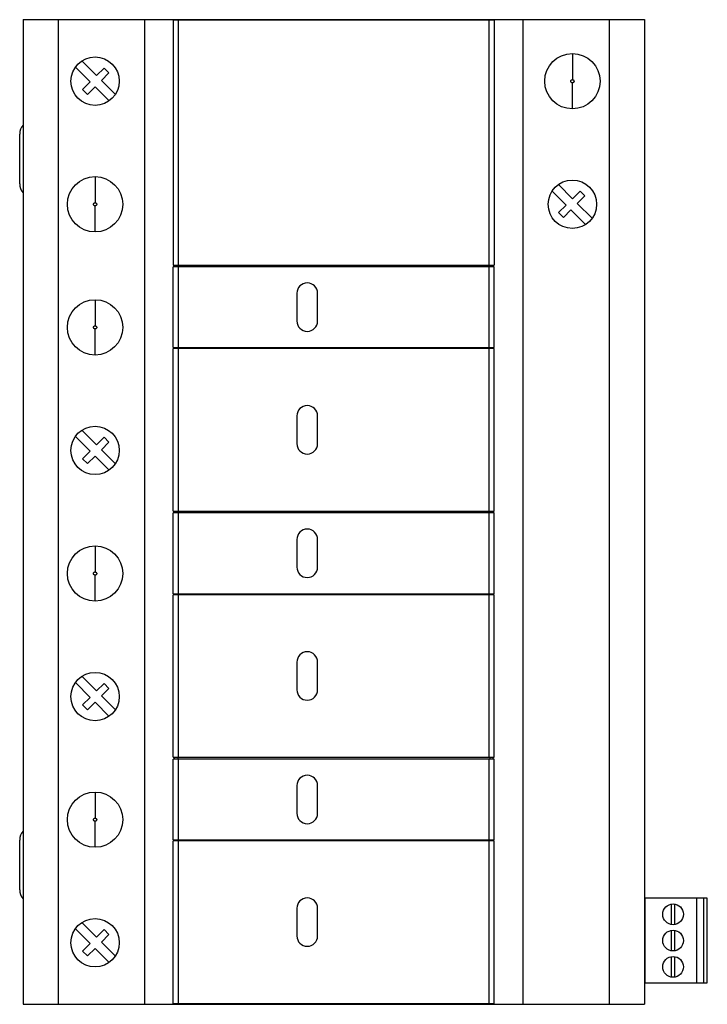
# Model space of a CAD drawing. Header units: millimetres. Extents: x 13 to 113, y 18 to 160.
import ezdxf

# ---------------------------------------------------------------- set-up
doc = ezdxf.new("R2010")
doc.units = ezdxf.units.MM
doc.header["$LTSCALE"] = 11.583442
doc.layers.get('0').update_dxf_attribs({"linetype": 'CONTINUOUS'})

msp = doc.modelspace()

# ---------------------------------------------------------------- linework, layer by layer
at = {"color": 7, "linetype": 'Continuous'}
for p, q in [((13.84, 160.49), (13.84, 18.09)), ((13.84, 160.49), (103.64, 160.49)), ((18.92, 160.49), (18.92, 18.09)), ((31.41, 18.09), (31.41, 160.49)), ((35.54, 160.41), (35.54, 124.96)), ((81.94, 160.41), (35.54, 160.41)), ((35.69, 160.49), (35.69, 160.41)), ((36.19, 160.49), (36.19, 160.41)), ((36.31, 124.96), (36.31, 160.41)), ((81.17, 160.41), (81.17, 124.96)), ((81.29, 160.49), (81.29, 160.41)), ((81.79, 160.41), (81.79, 160.49)), ((81.94, 160.41), (81.94, 124.96)), ((86.07, 160.49), (86.07, 18.09)), ((98.56, 160.49), (98.56, 18.09)), ((103.64, 160.49), (103.64, 18.09)), ((93.24, 155.59), (93.24, 151.82)), ((24.45, 152.4), (22.33, 154.52)), ((21.39, 153.62), (23.53, 151.48)), ((25.54, 153.49), (24.45, 152.4)), ((25.15, 151.69), (26.25, 152.78)), ((26.25, 152.78), (25.54, 153.49)), ((23.53, 151.48), (22.44, 150.39)), ((27.17, 149.67), (25.15, 151.69)), ((93.24, 147.59), (93.24, 151.35)), ((22.44, 150.39), (23.14, 149.68)), ((23.14, 149.68), (24.24, 150.77)), ((24.24, 150.77), (26.27, 148.73)), ((13.34, 136.74), (13.34, 143.94)), ((24.24, 137.79), (24.24, 134.02)), ((90.31, 135.7), (92.33, 133.68)), ((93.25, 134.6), (91.21, 136.64)), ((94.34, 135.69), (93.25, 134.6)), ((95.05, 134.99), (94.34, 135.69)), ((93.95, 133.89), (95.05, 134.99)), ((96.09, 131.76), (93.95, 133.89)), ((24.24, 129.79), (24.24, 133.55)), ((92.33, 133.68), (91.24, 132.59)), ((91.24, 132.59), (91.94, 131.88)), ((91.94, 131.88), (93.03, 132.97)), ((93.03, 132.97), (95.15, 130.85)), ((35.54, 124.96), (81.94, 124.96)), ((35.54, 113.06), (35.54, 124.76)), ((81.94, 124.76), (35.54, 124.76)), ((35.69, 124.96), (35.69, 124.76)), ((36.19, 124.96), (36.19, 124.76)), ((36.31, 113.06), (36.31, 124.76)), ((81.17, 124.76), (81.17, 113.06)), ((81.29, 124.96), (81.29, 124.76)), ((81.79, 124.76), (81.79, 124.96)), ((81.94, 113.06), (81.94, 124.76)), ((24.24, 119.99), (24.24, 116.22)), ((53.41, 120.91), (53.41, 116.91)), ((56.41, 116.91), (56.41, 120.91)), ((24.24, 111.99), (24.24, 115.75)), ((35.54, 113.06), (81.94, 113.06)), ((35.54, 89.42), (35.54, 112.92)), ((81.94, 112.92), (35.54, 112.92)), ((35.69, 113.06), (35.69, 112.92)), ((36.19, 113.06), (36.19, 112.92)), ((36.31, 89.42), (36.31, 112.92)), ((81.17, 112.92), (81.17, 89.42)), ((81.29, 113.06), (81.29, 112.92)), ((81.79, 112.92), (81.79, 113.06)), ((81.94, 89.42), (81.94, 112.92)), ((53.41, 103.17), (53.41, 99.17)), ((56.41, 99.17), (56.41, 103.17)), ((24.45, 99), (22.33, 101.12)), ((21.39, 100.22), (23.53, 98.08)), ((25.54, 100.09), (24.45, 99)), ((26.25, 99.38), (25.54, 100.09)), ((25.15, 98.29), (26.25, 99.38)), ((27.17, 96.27), (25.15, 98.29)), ((23.53, 98.08), (22.44, 96.99)), ((22.44, 96.99), (23.14, 96.28)), ((23.14, 96.28), (24.24, 97.37)), ((24.24, 97.37), (26.27, 95.33)), ((35.54, 89.42), (81.94, 89.42)), ((35.54, 77.46), (35.54, 89.16)), ((81.94, 89.16), (35.54, 89.16)), ((35.69, 89.42), (35.69, 89.16)), ((36.19, 89.42), (36.19, 89.16)), ((36.31, 77.46), (36.31, 89.16)), ((81.17, 89.16), (81.17, 77.46)), ((81.29, 89.42), (81.29, 89.16)), ((81.79, 89.16), (81.79, 89.42)), ((81.94, 77.46), (81.94, 89.16)), ((24.24, 84.39), (24.24, 80.62)), ((53.41, 85.31), (53.41, 81.31)), ((56.41, 81.31), (56.41, 85.31)), ((24.24, 76.39), (24.24, 80.15)), ((35.54, 77.46), (81.94, 77.46)), ((35.54, 53.82), (35.54, 77.32)), ((81.94, 77.32), (35.54, 77.32)), ((35.69, 77.46), (35.69, 77.32)), ((36.19, 77.46), (36.19, 77.32)), ((36.31, 53.82), (36.31, 77.32)), ((81.17, 77.32), (81.17, 53.82)), ((81.29, 77.46), (81.29, 77.32)), ((81.79, 77.32), (81.79, 77.46)), ((81.94, 53.82), (81.94, 77.32)), ((53.41, 67.57), (53.41, 63.57)), ((56.41, 63.57), (56.41, 67.57)), ((24.45, 63.4), (22.33, 65.52)), ((21.39, 64.62), (23.53, 62.48)), ((25.54, 64.49), (24.45, 63.4)), ((26.25, 63.78), (25.54, 64.49)), ((25.15, 62.69), (26.25, 63.78)), ((27.17, 60.67), (25.15, 62.69)), ((23.53, 62.48), (22.44, 61.39)), ((22.44, 61.39), (23.14, 60.68)), ((23.14, 60.68), (24.24, 61.77)), ((24.24, 61.77), (26.27, 59.73)), ((35.54, 53.82), (81.94, 53.82)), ((81.94, 53.56), (35.54, 53.56)), ((35.54, 41.86), (35.54, 53.56)), ((35.69, 53.82), (35.69, 53.56)), ((36.19, 53.82), (36.19, 53.56)), ((36.31, 41.86), (36.31, 53.56)), ((81.17, 53.56), (81.17, 41.86)), ((81.29, 53.82), (81.29, 53.56)), ((81.79, 53.56), (81.79, 53.82)), ((81.94, 41.86), (81.94, 53.56)), ((24.24, 48.79), (24.24, 45.02)), ((53.41, 49.71), (53.41, 45.71)), ((56.41, 45.71), (56.41, 49.71)), ((24.24, 40.79), (24.24, 44.55)), ((13.34, 34.64), (13.34, 41.84)), ((35.54, 41.86), (81.94, 41.86)), ((81.94, 41.72), (35.54, 41.72)), ((35.54, 18.22), (35.54, 41.72)), ((35.69, 41.86), (35.69, 41.72)), ((36.19, 41.86), (36.19, 41.72)), ((36.31, 18.22), (36.31, 41.72)), ((81.17, 41.72), (81.17, 18.22)), ((81.29, 41.86), (81.29, 41.72)), ((81.79, 41.72), (81.79, 41.86)), ((81.94, 18.22), (81.94, 41.72)), ((112.74, 33.43), (103.74, 33.43)), ((103.74, 21.18), (103.74, 33.43)), ((111.24, 21.18), (111.24, 33.43)), ((112.24, 21.18), (112.24, 33.43)), ((112.74, 21.18), (112.74, 33.43)), ((53.41, 31.97), (53.41, 27.97)), ((56.41, 27.97), (56.41, 31.97)), ((107.54, 32.58), (107.54, 29.62)), ((108.04, 29.62), (108.04, 32.58)), ((24.45, 27.8), (22.33, 29.92)), ((21.39, 29.02), (23.53, 26.88)), ((25.54, 28.89), (24.45, 27.8)), ((26.25, 28.18), (25.54, 28.89)), ((107.54, 28.78), (107.54, 25.82)), ((108.04, 25.82), (108.04, 28.78)), ((25.15, 27.09), (26.25, 28.18)), ((27.17, 25.07), (25.15, 27.09)), ((23.53, 26.88), (22.44, 25.79)), ((22.44, 25.79), (23.14, 25.08)), ((23.14, 25.08), (24.24, 26.17)), ((24.24, 26.17), (26.27, 24.13)), ((107.54, 24.98), (107.54, 22.02)), ((108.04, 22.02), (108.04, 24.98)), ((103.74, 21.18), (112.74, 21.18)), ((13.84, 18.09), (103.64, 18.09)), ((35.54, 18.22), (81.94, 18.22)), ((35.69, 18.22), (35.69, 18.09)), ((36.19, 18.22), (36.19, 18.09)), ((81.29, 18.22), (81.29, 18.09)), ((81.79, 18.09), (81.79, 18.22))]:
    msp.add_line(p, q, dxfattribs=at)
for centre, radius in [((93.24, 151.59), 4), ((24.24, 151.59), 3.5), ((24.24, 133.79), 4), ((93.24, 133.79), 3.5), ((24.24, 115.99), 4), ((24.24, 98.19), 3.5), ((24.24, 80.39), 4), ((24.24, 62.59), 3.5), ((24.24, 44.79), 4), ((107.79, 31.1), 1.5), ((24.24, 26.99), 3.5), ((107.79, 27.3), 1.5), ((107.79, 23.5), 1.5)]:
    msp.add_circle(centre, radius, dxfattribs=at)
for centre, radius, start, end in [((15.34, 143.94), 2, 139.4876, 180), ((15.34, 136.74), 2, 180, 220.5126), ((54.91, 120.91), 1.5, 0, 180), ((54.91, 116.91), 1.5, 180, 360), ((54.91, 103.17), 1.5, 0, 180), ((54.91, 99.17), 1.5, 180, 360), ((54.91, 85.31), 1.5, 0, 180), ((54.91, 81.31), 1.5, 180, 360), ((54.91, 67.57), 1.5, 0, 180), ((54.91, 63.57), 1.5, 180, 360), ((54.91, 49.71), 1.5, 0, 180), ((54.91, 45.71), 1.5, 180, 360), ((15.34, 41.84), 2, 139.4876, 180), ((15.34, 34.64), 2, 180, 220.5126), ((54.91, 31.97), 1.5, 0, 180), ((54.91, 27.97), 1.5, 180, 360)]:
    msp.add_arc(centre, radius, start, end, dxfattribs=at)
for points in [[(93.24, 151.35), (93.23, 151.35), (93.2, 151.36), (93.15, 151.37), (93.11, 151.39), (93.08, 151.42), (93.05, 151.46), (93.03, 151.5), (93.01, 151.54), (93.01, 151.59), (93.01, 151.63), (93.03, 151.67), (93.05, 151.71), (93.08, 151.75), (93.11, 151.78), (93.15, 151.8), (93.2, 151.81), (93.23, 151.82), (93.24, 151.82)], [(93.24, 151.82), (93.26, 151.82), (93.29, 151.81), (93.33, 151.8), (93.37, 151.78), (93.4, 151.75), (93.43, 151.71), (93.45, 151.67), (93.47, 151.63), (93.48, 151.59), (93.47, 151.54), (93.45, 151.5), (93.43, 151.46), (93.4, 151.42), (93.37, 151.39), (93.33, 151.37), (93.29, 151.36), (93.26, 151.35), (93.24, 151.35)], [(24.24, 133.55), (24.23, 133.55), (24.2, 133.56), (24.15, 133.57), (24.11, 133.59), (24.08, 133.62), (24.05, 133.66), (24.03, 133.7), (24.01, 133.74), (24.01, 133.79), (24.01, 133.83), (24.03, 133.87), (24.05, 133.91), (24.08, 133.95), (24.11, 133.98), (24.15, 134), (24.2, 134.01), (24.23, 134.02), (24.24, 134.02)], [(24.24, 134.02), (24.26, 134.02), (24.29, 134.01), (24.33, 134), (24.37, 133.98), (24.4, 133.95), (24.43, 133.91), (24.45, 133.87), (24.47, 133.83), (24.48, 133.79), (24.47, 133.74), (24.45, 133.7), (24.43, 133.66), (24.4, 133.62), (24.37, 133.59), (24.33, 133.57), (24.29, 133.56), (24.26, 133.55), (24.24, 133.55)], [(24.24, 115.75), (24.23, 115.75), (24.2, 115.76), (24.15, 115.77), (24.11, 115.79), (24.08, 115.82), (24.05, 115.86), (24.03, 115.9), (24.01, 115.94), (24.01, 115.99), (24.01, 116.03), (24.03, 116.07), (24.05, 116.11), (24.08, 116.15), (24.11, 116.18), (24.15, 116.2), (24.2, 116.21), (24.23, 116.22), (24.24, 116.22)], [(24.24, 116.22), (24.26, 116.22), (24.29, 116.21), (24.33, 116.2), (24.37, 116.18), (24.4, 116.15), (24.43, 116.11), (24.45, 116.07), (24.47, 116.03), (24.48, 115.99), (24.47, 115.94), (24.45, 115.9), (24.43, 115.86), (24.4, 115.82), (24.37, 115.79), (24.33, 115.77), (24.29, 115.76), (24.26, 115.75), (24.24, 115.75)], [(24.24, 80.15), (24.23, 80.15), (24.2, 80.16), (24.15, 80.17), (24.11, 80.19), (24.08, 80.22), (24.05, 80.26), (24.03, 80.3), (24.01, 80.34), (24.01, 80.39), (24.01, 80.43), (24.03, 80.47), (24.05, 80.51), (24.08, 80.55), (24.11, 80.58), (24.15, 80.6), (24.2, 80.61), (24.23, 80.62), (24.24, 80.62)], [(24.24, 80.62), (24.26, 80.62), (24.29, 80.61), (24.33, 80.6), (24.37, 80.58), (24.4, 80.55), (24.43, 80.51), (24.45, 80.47), (24.47, 80.43), (24.48, 80.39), (24.47, 80.34), (24.45, 80.3), (24.43, 80.26), (24.4, 80.22), (24.37, 80.19), (24.33, 80.17), (24.29, 80.16), (24.26, 80.15), (24.24, 80.15)], [(24.24, 44.55), (24.23, 44.55), (24.2, 44.56), (24.15, 44.57), (24.11, 44.59), (24.08, 44.62), (24.05, 44.66), (24.03, 44.7), (24.01, 44.74), (24.01, 44.79), (24.01, 44.83), (24.03, 44.87), (24.05, 44.91), (24.08, 44.95), (24.11, 44.98), (24.15, 45), (24.2, 45.01), (24.23, 45.02), (24.24, 45.02)], [(24.24, 45.02), (24.26, 45.02), (24.29, 45.01), (24.33, 45), (24.37, 44.98), (24.4, 44.95), (24.43, 44.91), (24.45, 44.87), (24.47, 44.83), (24.48, 44.79), (24.47, 44.74), (24.45, 44.7), (24.43, 44.66), (24.4, 44.62), (24.37, 44.59), (24.33, 44.57), (24.29, 44.56), (24.26, 44.55), (24.24, 44.55)]]:
    msp.add_open_spline(points, degree=3, knots=[0, 0, 0, 0, 0.062463, 0.124994, 0.187466, 0.250003, 0.312501, 0.375005, 0.437526, 0.500003, 0.562482, 0.624992, 0.687488, 0.749984, 0.812526, 0.874995, 0.937537, 1, 1, 1, 1], dxfattribs=at)

doc.saveas('drawing.dxf')
